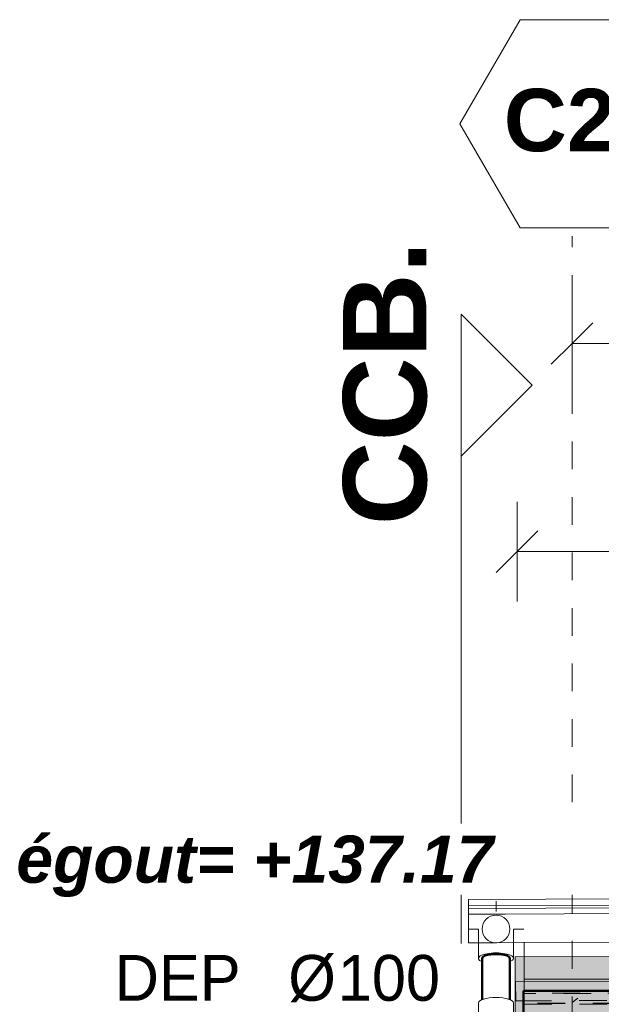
# Model space of a CAD drawing. Header units: metres. Extents: x -16.9 to 14.1, y -9.7 to 11.
# Tile 187 of 256: x -11.1 to -9, y 5.6 to 9.1. Entities that reach past the tile are written whole.
import ezdxf

# ---------------------------------------------------------------- set-up
doc = ezdxf.new("R2010")
doc.units = ezdxf.units.M
doc.linetypes.add('Ligne de quadrillage', pattern=[0.022225, 0.0127, -0.003175, 0.003175, -0.003175])
doc.linetypes.add('Tiret', pattern=[0.00635, 0.003175, -0.003175])
for name, color, linetype, lineweight in [('A-ANNO-DIMS', 211, 'Continuous', 9), ('A-ANNO-DIMS-75', 211, 'Continuous', 9), ('A-DETL', 90, 'Continuous', 18), ('A-DETL-GENF', 92, 'Continuous', 18), ('A-ROOF', 132, 'Continuous', 18), ('A-WALL', 113, 'Continuous', 25), ('A-WALL-PATT', 111, 'Continuous', 50), ('G-ANNO-DIMS', 111, 'Continuous', 9), ('G-ANNO-SYMB', 111, 'Continuous', 9), ('G-ANNO-TEXT', 231, 'Continuous', 9), ('P-PIPE', 3, 'Continuous', 50), ('P-PIPE-CNTR', 3, 'Continuous', 18), ('S-BEAM', 12, 'Continuous', 18), ('S-BEAM-HDLN', 1, 'Tiret', 18), ('S-GRID', 1, 'Continuous', 9), ('S-GRID-IDEN', 1, 'Continuous', 9)]:
    doc.layers.add(name, color=color, linetype=linetype, lineweight=lineweight)
doc.styles.add('Arial_B', font='arialbd.ttf', dxfattribs={"height": 0.225})
doc.styles.add('Arial_B_1', font='arialbd.ttf', dxfattribs={"height": 0.3})
doc.styles.add('Arial_B_2', font='arialbd.ttf', dxfattribs={"height": 0.154762})
doc.styles.add('Arial_B_I_1', font='arialbi.ttf', dxfattribs={"height": 0.170238})
doc.styles.add('Bodoni MT', font='BOD_R.TTF', dxfattribs={"height": 0.165})
doc.styles.add('Bodoni MT_B_I_1', font='BOD_BI.TTF', dxfattribs={"height": 0.165})
doc.dimstyles.new('Cotation_cm', dxfattribs={"dimscale": 0.3048, "dimtxt": 0.153039, "dimasz": 0.492126, "dimexe": 0.590551, "dimexo": 0.0625, "dimgap": 0.147638, "dimtad": 1, "dimdec": 0, "dimlfac": 100, "dimzin": 0, "dimdsep": 46, "dimtxsty": 'Arial_B_2', "dimblk1": 'OBLIQUE', "dimblk2": 'OBLIQUE', "dimsah": 1, "dimcen": 0.09, "dimazin": 0, "dimtfac": 1, "dimtdec": 4, "dimtix": 1, "dimtmove": 0, "dimatfit": 3, "dimfxl": 0.590551, "dimfxlon": 1, "dimtvp": 1, "dimtfill": 1, "dimtolj": 1, "dimtzin": 0, "dimarcsym": 2})

# ---------------------------------------------------------------- blocks, each defined once
blk = doc.blocks.new('Coude - PVC - Nom_ 40 - Standard-V4-PH R_1 PROJET toiture haute')
at = {"layer": 'P-PIPE', "lineweight": 18}
for p, q in [((-9.463, 5.7315), (-9.463, 5.7813)), ((-9.336, 5.7813), (-9.336, 5.7315))]:
    blk.add_line(p, q, dxfattribs=at)
at = {"layer": 'P-PIPE', "lineweight": 18, "flags": 128}
for points in [[(-9.463, 5.7813), (-9.463, 5.7844), (-9.463, 5.7874), (-9.463, 5.7904), (-9.463, 5.7933), (-9.463, 5.7961), (-9.463, 5.7989), (-9.463, 5.8016), (-9.463, 5.8043), (-9.463, 5.8068), (-9.463, 5.8093), (-9.463, 5.8117), (-9.463, 5.814), (-9.463, 5.8162), (-9.463, 5.8184), (-9.463, 5.8204), (-9.463, 5.8223), (-9.463, 5.8241), (-9.463, 5.8258), (-9.463, 5.8274), (-9.463, 5.8289), (-9.463, 5.8303), (-9.463, 5.8315), (-9.463, 5.8327), (-9.463, 5.8337), (-9.463, 5.8345), (-9.463, 5.8353), (-9.463, 5.8359), (-9.463, 5.8364), (-9.463, 5.8368), (-9.463, 5.8371), (-9.463, 5.8372), (-9.463, 5.8372)], [(-9.336, 5.8372), (-9.336, 5.8371), (-9.336, 5.8369), (-9.336, 5.8366), (-9.336, 5.8362), (-9.336, 5.8356), (-9.336, 5.8349), (-9.336, 5.834), (-9.336, 5.8331), (-9.336, 5.832), (-9.336, 5.8308), (-9.336, 5.8295), (-9.336, 5.8281), (-9.336, 5.8265), (-9.336, 5.8248), (-9.336, 5.8231), (-9.336, 5.8212), (-9.336, 5.8192), (-9.336, 5.8171), (-9.336, 5.8149), (-9.336, 5.8127), (-9.336, 5.8103), (-9.336, 5.8079), (-9.336, 5.8053), (-9.336, 5.8027), (-9.336, 5.8), (-9.336, 5.7973), (-9.336, 5.7945), (-9.336, 5.7916), (-9.336, 5.7886), (-9.336, 5.7856), (-9.336, 5.7826), (-9.336, 5.7813)]]:
    blk.add_lwpolyline(points, dxfattribs=at)
at = {"layer": 'P-PIPE', "lineweight": 18}
for start_param, end_param in [(1.570796, 3.798062), (5.630063, 7.853982)]:
    blk.add_ellipse((-9.3995, 5.7315), major_axis=(0.0635, 0), ratio=0.309017, start_param=start_param, end_param=end_param, dxfattribs=at)
blk = doc.blocks.new('Coude - PVC - Nom_ 40 - Standard-V3-PH R_1 PROJET toiture haute')
at = {"layer": 'P-PIPE', "lineweight": 18}
for p, q in [((6.2343, 5.5209), (6.2343, 5.5707)), ((6.3613, 5.5707), (6.3613, 5.5209))]:
    blk.add_line(p, q, dxfattribs=at)
at = {"layer": 'P-PIPE', "lineweight": 18, "flags": 128}
for points in [[(6.2343, 5.5209), (6.2343, 5.5178), (6.2343, 5.5148), (6.2343, 5.5119), (6.2343, 5.509), (6.2343, 5.5061), (6.2343, 5.5033), (6.2343, 5.5006), (6.2343, 5.498), (6.2343, 5.4954), (6.2343, 5.4929), (6.2343, 5.4905), (6.2343, 5.4882), (6.2343, 5.486), (6.2343, 5.4839), (6.2343, 5.4819), (6.2343, 5.4799), (6.2343, 5.4781), (6.2343, 5.4764), (6.2343, 5.4748), (6.2343, 5.4733), (6.2343, 5.472), (6.2343, 5.4707), (6.2343, 5.4696), (6.2343, 5.4686), (6.2343, 5.4677), (6.2343, 5.4669), (6.2343, 5.4663), (6.2343, 5.4658), (6.2343, 5.4654), (6.2343, 5.4652), (6.2343, 5.4651), (6.2343, 5.465)], [(6.3613, 5.465), (6.3613, 5.4651), (6.3613, 5.4653), (6.3613, 5.4656), (6.3613, 5.4661), (6.3613, 5.4667), (6.3613, 5.4674), (6.3613, 5.4682), (6.3613, 5.4691), (6.3613, 5.4702), (6.3613, 5.4714), (6.3613, 5.4727), (6.3613, 5.4742), (6.3613, 5.4757), (6.3613, 5.4774), (6.3613, 5.4792), (6.3613, 5.481), (6.3613, 5.483), (6.3613, 5.4851), (6.3613, 5.4873), (6.3613, 5.4896), (6.3613, 5.4919), (6.3613, 5.4944), (6.3613, 5.4969), (6.3613, 5.4995), (6.3613, 5.5022), (6.3613, 5.505), (6.3613, 5.5078), (6.3613, 5.5107), (6.3613, 5.5136), (6.3613, 5.5166), (6.3613, 5.5196), (6.3613, 5.5209)], [(6.2343, 5.465), (6.2344, 5.4625), (6.2345, 5.46), (6.2348, 5.4574), (6.2351, 5.4549), (6.2356, 5.4524), (6.2362, 5.4499), (6.2368, 5.4475), (6.2376, 5.4451), (6.2384, 5.4427), (6.2393, 5.4403), (6.2404, 5.438), (6.2415, 5.4357), (6.2427, 5.4335), (6.244, 5.4313), (6.2454, 5.4292), (6.2469, 5.4271), (6.2485, 5.4251), (6.2501, 5.4232), (6.2518, 5.4213), (6.2536, 5.4195), (6.2554, 5.4178), (6.2574, 5.4161), (6.2594, 5.4145), (6.2614, 5.413), (6.2635, 5.4116), (6.2657, 5.4103), (6.2679, 5.409), (6.2702, 5.4079), (6.2725, 5.4068), (6.2748, 5.4059), (6.2772, 5.405), (6.2796, 5.4042), (6.2821, 5.4035), (6.2845, 5.4029), (6.287, 5.4025), (6.2896, 5.4021), (6.2921, 5.4018), (6.2946, 5.4016), (6.2971, 5.4015), (6.2978, 5.4015)], [(6.2978, 5.4015), (6.3004, 5.4016), (6.3029, 5.4017), (6.3054, 5.402), (6.3079, 5.4024), (6.3104, 5.4028), (6.3129, 5.4034), (6.3154, 5.404), (6.3178, 5.4048), (6.3202, 5.4056), (6.3226, 5.4066), (6.3249, 5.4076), (6.3272, 5.4087), (6.3294, 5.4099), (6.3316, 5.4112), (6.3337, 5.4126), (6.3358, 5.4141), (6.3378, 5.4157), (6.3397, 5.4173), (6.3416, 5.419), (6.3434, 5.4208), (6.3451, 5.4227), (6.3468, 5.4246), (6.3484, 5.4266), (6.3499, 5.4286), (6.3513, 5.4307), (6.3526, 5.4329), (6.3538, 5.4351), (6.355, 5.4374), (6.356, 5.4397), (6.357, 5.442), (6.3579, 5.4444), (6.3587, 5.4468), (6.3593, 5.4493), (6.3599, 5.4518), (6.3604, 5.4542), (6.3608, 5.4568), (6.3611, 5.4593), (6.3613, 5.4618), (6.3613, 5.4644), (6.3613, 5.465)]]:
    blk.add_lwpolyline(points, dxfattribs=at)
at = {"layer": 'P-PIPE', "lineweight": 18}
for start, end in [(90, 194.7784), (345.1956, 90), (195.2156, 209.7706), (210.3546, 224.5759), (315.3916, 329.7049), (330.3587, 344.7757), (225.3907, 239.6434), (240.4335, 254.5565), (255.3867, 269.6414), (270.4056, 284.5637), (285.4245, 299.6282), (300.4197, 314.5749)]:
    blk.add_arc((6.2978, 5.465), 0.0635, start, end, dxfattribs=at)
for start_param, end_param in [(4.712389, 6.283185), (3.141593, 4.712389)]:
    blk.add_ellipse((6.2978, 5.5707), major_axis=(-0.0635, 0), ratio=0.309017, start_param=start_param, end_param=end_param, dxfattribs=at)
blk = doc.blocks.new('Quadrillage - M_Extrémité de la ligne de quadrillage - EXA 3_0 mm Gras-566358-PH R_1 PROJET toiture haute')
at = {"layer": 'S-GRID-IDEN'}
for p, q in [((-0.0054, 0), (-0.0025, 0.005)), ((-0.0025, 0.005), (0.0025, 0.005)), ((0.0054, 0), (0.0025, 0.005)), ((-0.0054, 0), (-0.0025, -0.005)), ((0.0054, 0), (0.0025, -0.005)), ((0.0025, -0.005), (-0.0025, -0.005))]:
    blk.add_line(p, q, dxfattribs=at)
blk = doc.blocks.new('Coupe - M_Marque de coupe-1590127-PH R_1 PROJET toiture haute')
at = {"layer": 'G-ANNO-SYMB'}
for p, q in [((-0.011068, 0.003417), (-0.014485, 0)), ((-0.011068, 0.003417), (-0.007651, 0)), ((-0.012, 0), (-0.014485, 0)), ((0, 0), (-0.012, 0))]:
    blk.add_line(p, q, dxfattribs=at)
blk = doc.blocks.new('DIMBLOCK1-PH R_1 PROJET toiture haute')
at = {"layer": 'A-ANNO-DIMS-75'}
for p, q in [((-9.1253, 7.9474), (-9.1253, 8.1274)), ((-6.0928, 7.9474), (-6.0928, 8.1274)), ((-9.1253, 7.9474), (-6.0928, 7.9474)), ((-9.1253, 7.9474), (-9.1253, 7.7674)), ((-6.0928, 7.9474), (-6.0928, 7.7674))]:
    blk.add_line(p, q, dxfattribs=at)
at = {"layer": 'A-ANNO-DIMS-75', "lineweight": 35}
for p, q in [((-9.1253, 7.9474), (-9.0503, 8.0224)), ((-6.0928, 7.9474), (-6.0178, 8.0224)), ((-9.1253, 7.9474), (-9.2003, 7.8724)), ((-6.0928, 7.9474), (-6.1678, 7.8724))]:
    blk.add_line(p, q, dxfattribs=at)
at = {"layer": 'A-ANNO-DIMS-75', "color": 0, "insert": (-7.784, 8.1909), "char_height": 0.15476, "width": 0.419764, "attachment_point": 1, "line_spacing_factor": 0.941778, "style": 'Arial_B_2', "bg_fill": 3, "box_fill_scale": 1.25, "bg_fill_color": 256, "bg_fill_true_color": 13158600, "bg_fill_transparency": 0}
blk.add_mtext('303', dxfattribs=at)
blk = doc.blocks.new('_Oblique')
at = {"color": 0, "linetype": 'ByBlock', "lineweight": -2}
blk.add_line((-0.5, -0.5), (0.5, 0.5), dxfattribs=at)
blk = doc.blocks.new('DIMBLOCK7-PH R_1 PROJET toiture haute')
at = {"layer": 'A-ANNO-DIMS-75'}
for p, q in [((-9.3238, 7.1974), (-9.3238, 7.3774)), ((6.2436, 7.1974), (6.2436, 7.3774)), ((-9.3238, 7.1974), (6.2436, 7.1974)), ((-9.3238, 7.1974), (-9.3238, 7.0174)), ((6.2436, 7.1974), (6.2436, 7.0174))]:
    blk.add_line(p, q, dxfattribs=at)
at = {"layer": 'A-ANNO-DIMS-75', "lineweight": 35}
for p, q in [((-9.3238, 7.1974), (-9.2488, 7.2724)), ((6.2436, 7.1974), (6.3186, 7.2724)), ((-9.3238, 7.1974), (-9.3988, 7.1224)), ((6.2436, 7.1974), (6.1686, 7.1224))]:
    blk.add_line(p, q, dxfattribs=at)
at = {"layer": 'A-ANNO-DIMS-75', "color": 0, "insert": (-1.7733, 7.4409), "char_height": 0.15476, "width": 0.559685, "attachment_point": 1, "line_spacing_factor": 0.941778, "style": 'Arial_B_2', "bg_fill": 3, "box_fill_scale": 1.25, "bg_fill_color": 256, "bg_fill_true_color": 13158600, "bg_fill_transparency": 0}
blk.add_mtext('1557', dxfattribs=at)

msp = doc.modelspace()

# ---------------------------------------------------------------- hatches: boundary and pattern name
at = {"layer": 'A-DETL-GENF'}
h = msp.add_hatch(color=10, dxfattribs=at)
h.paths.add_polyline_path([(-9.3301, 1.264), (-9.2502, 1.264), (-9.2502, 1.5205), (-9.3301, 1.5205), (-9.3301, 1.3741)])
h.paths.add_polyline_path([(-6.5209, 1.264), (6.2436, 1.264), (6.2436, 1.545), (6.1814, 1.545), (6.1819, 1.4245), (6.1419, 1.4243), (6.1414, 1.545), (6.0769, 1.5453), (6.0769, 1.6581), (6.1408, 1.6581), (6.1378, 2.1479), (6.0769, 2.1482), (6.0769, 2.261), (6.1381, 2.261), (6.136, 2.7094), (6.0769, 2.7098), (6.0769, 2.8226), (6.1355, 2.8226), (6.1335, 3.2727), (6.0769, 3.2731), (6.0769, 3.3859), (6.133, 3.3859), (6.1309, 3.8419), (6.0769, 3.8422), (6.0769, 3.955), (6.1303, 3.955), (6.1283, 4.4009), (6.0769, 4.4013), (6.0769, 4.5141), (6.1278, 4.5141), (6.1249, 4.9701), (6.0769, 4.9704), (6.0769, 5.0832), (6.1252, 5.0832), (6.1249, 5.1517), (6.1649, 5.1519), (6.1652, 5.0832), (6.2436, 5.0832), (6.2436, 5.7976), (-9.3301, 5.7371), (-9.3301, 5.0709), (-9.2502, 5.0709), (-9.2502, 5.0917), (-9.2102, 5.0917), (-9.2102, 4.8331), (5.8886, 4.8329), (5.8886, 4.721), (-9.2102, 4.721), (-9.2102, 4.1726), (5.8886, 4.1725), (5.8886, 4.0605), (-9.2102, 4.0605), (-9.2102, 3.5154), (5.8886, 3.5152), (5.8886, 3.4033), (-9.2102, 3.4033), (-9.2102, 2.8558), (5.8886, 2.8556), (5.8886, 2.7436), (-9.2102, 2.7436), (-9.2102, 2.1957), (5.8886, 2.1955), (5.8887, 2.0836), (-9.2102, 2.0836), (-9.2102, 1.5316), (1.9838, 1.5316), (1.9838, 1.6304), (2.7838, 1.6304), (2.7838, 1.5316), (2.8988, 1.5316), (2.8988, 1.6304), (3.6988, 1.6304), (3.6988, 1.5316), (5.8887, 1.5314), (5.8887, 1.4195), (-9.2102, 1.4195), (-9.2102, 1.264), (-6.9726, 1.264)])
h.paths.add_polyline_path([(-9.2502, 1.6337), (-9.2502, 2.1289), (-9.3301, 2.1289), (-9.3301, 1.6337)])
h.paths.add_polyline_path([(6.1819, 1.6581), (6.2436, 1.6581), (6.2436, 2.1479), (6.1786, 2.1479), (6.1809, 1.6581)])
h.paths.add_polyline_path([(-9.2502, 2.2421), (-9.2502, 2.6859), (-9.3301, 2.6859), (-9.3301, 2.2421)])
h.paths.add_polyline_path([(6.1781, 2.261), (6.2436, 2.261), (6.2436, 2.4522), (6.1772, 2.4522)])
h.paths.add_polyline_path([(6.1767, 2.5622), (6.2436, 2.5622), (6.2436, 2.7094), (6.176, 2.7094), (6.1763, 2.6487)])
h.paths.add_polyline_path([(-9.3301, 2.799), (-9.2502, 2.799), (-9.2502, 3.2534), (-9.3301, 3.2534), (-9.3301, 3.0736)])
h.paths.add_polyline_path([(6.1819, 2.8226), (6.2436, 2.8226), (6.2436, 3.2727), (6.1735, 3.2727), (6.1755, 2.8226)])
h.paths.add_polyline_path([(-9.2502, 3.3666), (-9.2502, 3.8267), (-9.3301, 3.8267), (-9.3301, 3.3666)])
h.paths.add_polyline_path([(6.1819, 3.3859), (6.2436, 3.3859), (6.2436, 3.8419), (6.1709, 3.8419), (6.173, 3.3859)])
h.paths.add_polyline_path([(-9.2502, 3.9398), (-9.2502, 4.3877), (-9.3301, 4.3877), (-9.3301, 3.9398)])
h.paths.add_polyline_path([(6.1819, 3.955), (6.2436, 3.955), (6.2436, 4.4009), (6.1683, 4.4009), (6.1703, 3.955)])
h.paths.add_polyline_path([(-9.3301, 4.5008), (-9.2502, 4.5008), (-9.2502, 4.9577), (-9.3301, 4.9577), (-9.3301, 4.773)])
h.paths.add_polyline_path([(6.1678, 4.5141), (6.2436, 4.5141), (6.2436, 4.9701), (6.1657, 4.9701), (6.1666, 4.773)])
h.paths.add_polyline_path([(5.8885, 5.1952), (-9.2303, 5.1952), (-9.2303, 5.3073), (5.8885, 5.3071), (5.8885, 5.1961)])
at = {"layer": 'A-WALL-PATT', "lineweight": 18}
h = msp.add_hatch(dxfattribs=at)
h.set_pattern_fill('FP_1', color=256, style=0, pattern_type=2)
h.set_pattern_definition([(50, (0, 0), (0.546555, -0.047815), [0.05715, -0.62865]), (355, (0, 0), (-0.105728, 0.573166), [0.04572, -0.50292]), (100.451, (0.04555, -0.004), (0.440828, 0.52535), [0.04857, -0.53427]), (46.184, (0, 0.1524), (0.813237, -0.12613), [0.08572, -0.94297]), (96.636, (0.0678, 0.1419), (0.71221, 0.74229), [0.07286, -0.80141]), (351.184, (0, 0.1524), (0.712217, 0.742274), [0.06858, -0.75438]), (21, (0.0762, 0.1143), (0.454846, -0.306795), [0.05715, -0.62865]), (326, (0.0762, 0.1143), (0.185405, 0.55256), [0.04572, -0.50292]), (71.451, (0.1141, 0.08873), (0.64025, 0.245763), [0.04857, -0.53427]), (37.5, (0, 0), (0.009261, 0.2536672), [0.02515, -0.47168, 0.02515, -0.48539, -0.50482]), (37.5, (0, 0), (0.009261, 0.2536672), [-1.007, 0.02515, -0.47968]), (7.5, (0, 0), (0.200456, 0.300546), [0.02515, -0.26594, 0.02515, -0.46025, -0.1924]), (7.5, (0, 0), (0.200456, 0.300546), [-0.77648, 0.02515, -0.16726]), (327.5, (-0.16993, 0), (0.406768, -0.017188), [0.02515, -0.16535, 0.02515, -0.56921, -0.78867]), (327.5, (-0.16993, 0), (0.406768, -0.017188), [-0.78486, 0.02515, -0.76352]), (317.5, (-0.24613, 0), (0.444383, 0.07628), [0.02515, -0.2225, 0.02515, -0.36957, -0.56007]), (317.5, (-0.24613, 0), (0.444383, 0.07628), [-0.64237, 0.02515, -0.53492])])
h.paths.add_polyline_path([(-8.9503, 5.2978), (-8.9503, 5.6144), (-9.3003, 5.6144), (-9.3003, 5.2978), (-9.0053, 5.2978)])

# ---------------------------------------------------------------- linework, layer by layer
at = {"layer": 'A-DETL'}
for p, q in [((6.2436, 5.7976), (-9.3301, 5.7371)), ((-9.3301, 5.7371), (-9.3301, 1.264))]:
    msp.add_line(p, q, dxfattribs=at)
at = {"layer": 'A-ROOF'}
msp.add_line((-9.2986, 5.7882), (-9.2986, 5.6566), dxfattribs=at)
at = {"layer": 'A-WALL', "lineweight": 50}
for p, q in [((-9.3003, 5.6144), (-8.9503, 5.6144)), ((-9.3003, 5.2021), (-9.3003, 5.6144))]:
    msp.add_line(p, q, dxfattribs=at)
at = {"layer": 'G-ANNO-SYMB'}
msp.add_line((-9.5252, 6.967), (-9.5252, -7.7354), dxfattribs=at)
at = {"layer": 'P-PIPE'}
for p, q in [((-9.4495, 5.5825), (-9.4495, 5.7315)), ((-9.3495, 5.7315), (-9.3495, 5.5825))]:
    msp.add_line(p, q, dxfattribs=at)
at = {"layer": 'P-PIPE', "lineweight": 18}
for start, end in [(0, 180), (180, 0)]:
    msp.add_arc((-9.3995, 5.8372), 0.05, start, end, dxfattribs=at)
at = {"layer": 'P-PIPE'}
for start_param, end_param in [(1.570796, 3.141593), (0, 1.570796)]:
    msp.add_ellipse((-9.3995, 5.7315), major_axis=(0.05, 0), ratio=0.309017, start_param=start_param, end_param=end_param, dxfattribs=at)
at = {"layer": 'P-PIPE-CNTR'}
for p, q in [((-9.3995, 5.9007), (-9.3995, 5.9372)), ((-9.4995, 5.8372), (-9.463, 5.8372)), ((-9.336, 5.8372), (-9.2995, 5.8372))]:
    msp.add_line(p, q, dxfattribs=at)
at = {"layer": 'S-BEAM'}
for p, q in [((-9.4992, 5.9435), (6.4267, 6.0053)), ((-9.4991, 5.9203), (6.4267, 5.9822)), ((-9.4991, 5.9109), (6.4268, 5.9727)), ((-9.4992, 5.9435), (-9.4992, 5.9356)), ((-9.4992, 5.9356), (-9.4992, 5.928)), ((-9.4991, 5.9203), (-9.4992, 5.928)), ((-9.3662, 5.891), (6.2598, 5.9517)), ((-9.4991, 5.9203), (-9.4991, 5.9109)), ((-9.4991, 5.9109), (-9.499, 5.8971)), ((-9.499, 5.8905), (-9.499, 5.8971)), ((-9.499, 5.8905), (-9.4332, 5.8907)), ((-9.499, 5.8905), (-9.499, 5.877)), ((-9.499, 5.877), (-9.4987, 5.812)), ((-9.3361, 5.7881), (6.2345, 5.8486)), ((-9.4987, 5.812), (-9.4986, 5.7875)), ((-9.4986, 5.7875), (-9.463, 5.7876)), ((-9.329, 5.6482), (6.2095, 5.7086)), ((-9.329, 5.6482), (-9.3287, 5.5782)), ((-9.2986, 5.6566), (-7.1899, 5.6566)), ((-9.2986, 5.6526), (-9.2986, 5.6483)), ((-9.3287, 5.5782), (-9.3003, 5.5783))]:
    msp.add_line(p, q, dxfattribs=at)
msp.add_ellipse((-9.2986, 5.6526), major_axis=(0, 0.004), ratio=0.000337, start_param=4.712389, end_param=6.283185, dxfattribs=at)
at = {"layer": 'S-BEAM-HDLN'}
for p, q in [((-9.4331, 5.8907), (-9.3663, 5.891)), ((-9.463, 5.7876), (-9.4022, 5.7878)), ((-9.4018, 5.7878), (-9.3972, 5.7879)), ((-9.3968, 5.7879), (-9.3361, 5.7881)), ((-9.2986, 5.6546), (-9.2986, 5.6566)), ((-9.2986, 5.6096), (-9.2986, 5.6526)), ((-9.2986, 5.6483), (-9.2986, 5.6096)), ((-9.3002, 5.5783), (-8.9503, 5.5797)), ((-9.2986, 5.605), (-9.2986, 5.606)), ((-2.297, 5.6056), (-9.2986, 5.6056)), ((-9.2986, 5.605), (-9.2986, 5.5696)), ((-2.4562, 5.605), (-9.2986, 5.605)), ((-8.9503, 5.5696), (-9.2986, 5.5696)), ((-9.2986, 5.5686), (-9.2986, 5.5666)), ((-8.9503, 5.5686), (-9.2986, 5.5686)), ((-9.2986, 5.5666), (-8.9503, 5.5666))]:
    msp.add_line(p, q, dxfattribs=at)
for centre, major_axis, start_param, end_param in [((-9.2986, 5.6526), (0, 0.002), 4.712389, 5.235988), ((-9.2986, 5.6096), (0, 0.002), 4.18879, 4.712389), ((-9.2986, 5.6096), (0, 0.004), 3.141593, 4.712389), ((-9.2986, 5.6035), (0, 0.00416), 0.525483, 0.919067), ((-9.2986, 5.6035), (0, 0.00216), 0.18324, 0.800024), ((-9.2986, 5.5696), (0, 0.00304), 1.432452, 2.287022), ((-9.2986, 5.5696), (0, 0.00104), 1.58297, 3.141593)]:
    msp.add_ellipse(centre, major_axis=major_axis, ratio=0.000337, start_param=start_param, end_param=end_param, dxfattribs=at)
at = {"layer": 'S-GRID', "linetype": 'Ligne de quadrillage'}
msp.add_line((-9.1253, -9.7059), (-9.1253, 8.3345), dxfattribs=at)

# ---------------------------------------------------------------- block references
at = {"layer": 'G-ANNO-SYMB', "xscale": 74.99999999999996, "yscale": 74.99999999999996, "zscale": 74.99999999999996, "rotation": 269.9999999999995}
msp.add_blockref('Coupe - M_Marque de coupe-1590127-PH R_1 PROJET toiture haute', (-9.5252, 6.967), dxfattribs=at)
at = {"layer": 'P-PIPE', "lineweight": 18}
for name, p in [('Coude - PVC - Nom_ 40 - Standard-V4-PH R_1 PROJET toiture haute', (0, 0)), ('Coude - PVC - Nom_ 40 - Standard-V3-PH R_1 PROJET toiture haute', (-15.6974, 0))]:
    msp.add_blockref(name, p, dxfattribs=at)
at = {"layer": 'S-GRID-IDEN', "xscale": 74.99999999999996, "yscale": 74.99999999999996, "zscale": 74.99999999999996}
msp.add_blockref('Quadrillage - M_Extrémité de la ligne de quadrillage - EXA 3_0 mm Gras-566358-PH R_1 PROJET toiture haute', (-9.1253, 8.7395), dxfattribs=at)

# ---------------------------------------------------------------- texts
at = {"layer": 'G-ANNO-SYMB', "insert": (-9.9504, 7.2923), "char_height": 0.3, "width": 1.24462, "attachment_point": 1, "rotation": 90, "style": 'Arial_B_1'}
msp.add_mtext('CCB.', dxfattribs=at)
at = {"layer": 'G-ANNO-TEXT', "color": 1, "lineweight": 25, "char_height": 0.165, "attachment_point": 1, "bg_fill": 3, "box_fill_scale": 1.25, "bg_fill_color": 256, "bg_fill_true_color": 13158600, "bg_fill_transparency": 0}
for s, insert, width, style in [('Ø', (-10.148, 5.7436), 0.216456, 'Bodoni MT'), ('DEP ', (-10.7731, 5.7436), 0.757595, 'Bodoni MT_B_I_1'), ('100', (-9.9694, 5.7436), 0.450949, 'Bodoni MT_B_I_1')]:
    msp.add_mtext(s, dxfattribs=dict(at, insert=insert, width=width, style=style))
at = {"layer": 'S-GRID-IDEN', "insert": (-9.3715, 8.8653), "char_height": 0.225, "width": 0.601266, "attachment_point": 1, "style": 'Arial_B'}
msp.add_mtext('C2.', dxfattribs=at)

# ---------------------------------------------------------------- next in the draw order: texts
at = {"layer": 'G-ANNO-DIMS', "insert": (-11.1274, 6.174), "char_height": 0.170238, "width": 1.999829, "attachment_point": 1, "line_spacing_factor": 0.941778, "style": 'Arial_B_I_1', "bg_fill": 3, "box_fill_scale": 1.25, "bg_fill_color": 256, "bg_fill_true_color": 13158600, "bg_fill_transparency": 0}
msp.add_mtext('égout= +137.17', dxfattribs=at)

# ---------------------------------------------------------------- next in the draw order: dimensions: what is measured, and where the dimension line sits
at = {"layer": 'A-ANNO-DIMS'}
for base, p1, p2, override, picture, middle in [((-6.0928, 7.9474), (-9.1253, 8.1274), (-6.0928, 8.1274), {"dimpost": '<>', "dimfxl": 3.032475}, 'DIMBLOCK1-PH R_1 PROJET toiture haute', (-7.6091, 8.0714)), ((6.2436, 7.1974), (-9.3238, 7.0174), (6.2436, 7.0174), {"dimpost": '<>', "dimfxl": 15.56742}, 'DIMBLOCK7-PH R_1 PROJET toiture haute', (-1.5401, 7.3214))]:
    dim = msp.add_linear_dim(base=base, p1=p1, p2=p2, dimstyle='Cotation_cm', override=override, dxfattribs=at)
    dim.commit()
    dim.dimension.update_dxf_attribs({"geometry": picture, "text_midpoint": middle})

doc.saveas('drawing.dxf')
